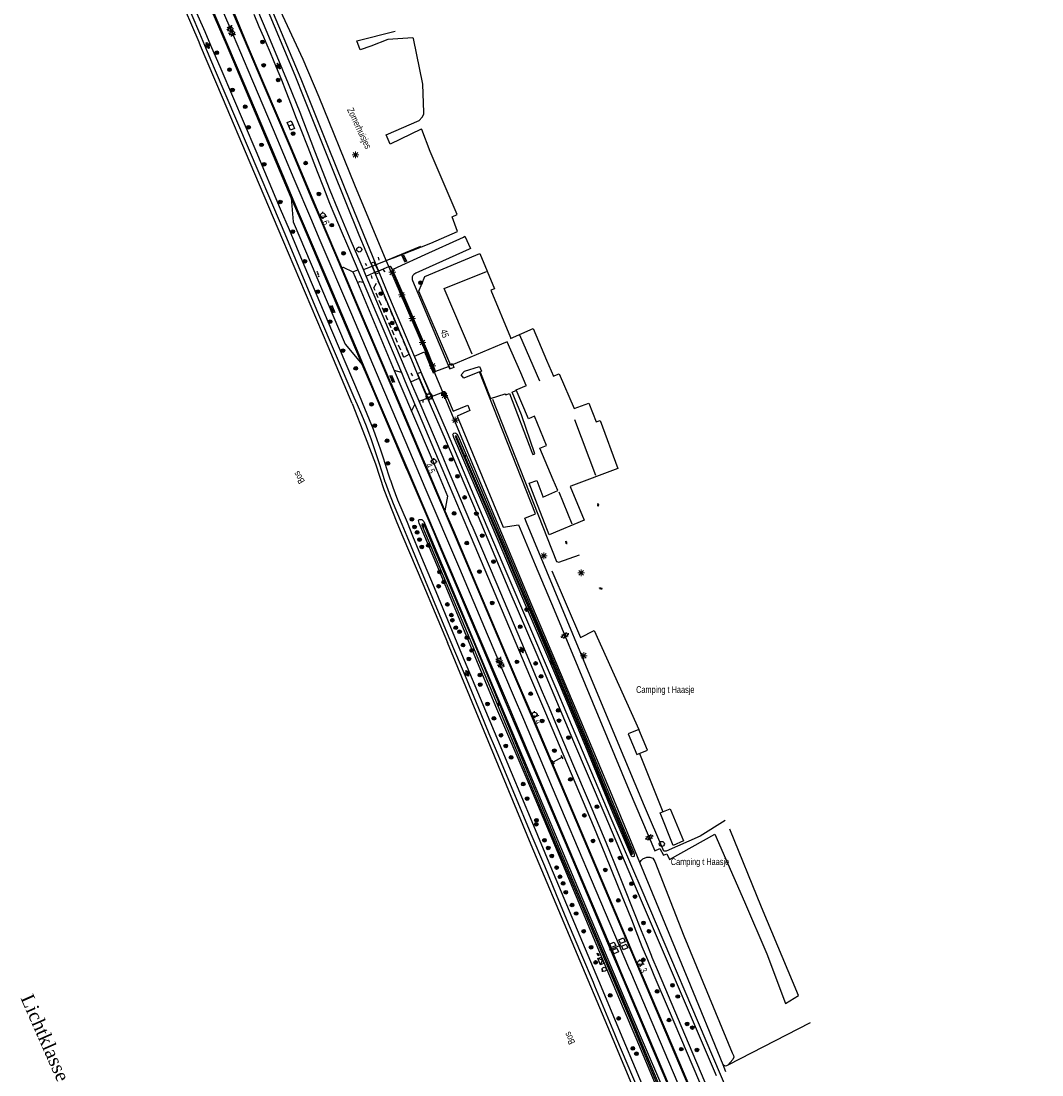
# Model space of a CAD drawing. Header units: metres. Extents: x 814 to 237605, y 2086 to 808797.
# Tile 22 of 57: x 120316 to 120694, y 402140 to 402531. Entities that reach past the tile are written whole.
import ezdxf

# ---------------------------------------------------------------- set-up
doc = ezdxf.new("R2010")
doc.units = ezdxf.units.M
doc.linetypes.add('Houtwal', pattern=[3, 2, -1])
doc.layers.get('0').update_dxf_attribs({"linetype": 'CONTINUOUS'})
for name, color, linetype in [('2602', 126, 'CONTINUOUS'), ('4401', 7, 'CONTINUOUS'), ('4405', 7, 'CONTINUOUS'), ('4406', 7, 'CONTINUOUS'), ('4411', 7, 'CONTINUOUS'), ('4412', 7, 'CONTINUOUS'), ('4502', 1, 'CONTINUOUS'), ('4504', 7, 'CONTINUOUS'), ('4601', 172, 'CONTINUOUS'), ('B-AF-FRAST-GD', 47, 'Raster'), ('B-AF-HAAG-GD', 74, 'CONTINUOUS'), ('B-AF-HEKW-GD', 47, 'Hekwerk'), ('B-AF-HOUT-GD', 74, 'Houtwal'), ('B-AF-RAST-GD', 47, 'Raster'), ('B-AF-SCHRIK-GD', 153, 'Hekwerk'), ('B-AS-HECT-GD', 9, 'CONTINUOUS'), ('B-BB-BORD-GD', 8, 'CONTINUOUS'), ('B-BP-BOOM-GD', 74, 'CONTINUOUS'), ('B-BP-HAAG-GD', 74, 'CONTINUOUS'), ('B-BW-INFO-GD', 8, 'CONTINUOUS'), ('B-GB-BOUW-GD', 242, 'CONTINUOUS'), ('B-GB-NOKL-GD', 242, 'CONTINUOUS'), ('B-GR-GEMT2006-GS', 6, 'CONTINUOUS'), ('B-MK-ASSTRP-GD', 121, 'CONTINUOUS'), ('B-MK-STRP-GD', 121, 'CONTINUOUS'), ('B-MK-STSTRP-GD', 121, 'CONTINUOUS'), ('B-OB-OVER-GD', 8, 'CONTINUOUS'), ('B-OV-PAAL-GD', 63, 'CONTINUOUS'), ('B-SP-ASMI-GD', 17, 'CONTINUOUS'), ('B-TE-OND-GD', 8, 'CONTINUOUS'), ('B-TR-GEO-GD', 8, 'CONTINUOUS'), ('B-TR-SLOO-GD', 142, 'CONTINUOUS'), ('B-VH-FPAD-GD', 13, 'CONTINUOUS'), ('B-VH-HALT-GD', 13, 'CONTINUOUS'), ('B-VH-HFDR-GD', 13, 'CONTINUOUS'), ('B-VH-OVRG-GD', 13, 'CONTINUOUS'), ('B-VR-KAST-GD', 214, 'CONTINUOUS'), ('B-VR-TELK-GD', 214, 'CONTINUOUS'), ('B-VR-TELLUS-GD', 214, 'CONTINUOUS'), ('B-WT-KOLK-GD', 213, 'CONTINUOUS'), ('L-AR-BLOCKS-GD', 8, 'CONTINUOUS'), ('L-AR-SYMB-GD', 8, 'CONTINUOUS')]:
    doc.layers.add(name, color=color, linetype=linetype)
doc.styles.add('RBO', font='TIMES.TTF')
doc.linetypes.add('Hekwerk', pattern='A,4,-1,[1,dgnlstyle.shx,S=0.004,R=0,X=0,Y=0],-1', length=6)
doc.linetypes.add('Raster', pattern='A,4,-1,[1,dgnlstyle.shx,S=0.004,R=0,X=0,Y=0],-1', length=6)

# ---------------------------------------------------------------- blocks, each defined once
blk = doc.blocks.new('OV6-4405', base_point=(119086.285987, 398817.713883))
at = {"layer": '4405'}
for points in [[(119086.335987, 398817.763883, 0), (119086.285987, 398817.763883, 0), (119086.285987, 398817.713883, 0)], [(119086.435987, 398817.763883, 0), (119086.385987, 398817.763883, 0), (119086.385987, 398817.713883, 0)], [(119086.535987, 398817.763883, 0), (119086.485987, 398817.763883, 0), (119086.485987, 398817.713883, 0)]]:
    blk.add_polyline3d(points, dxfattribs=at)
blk = doc.blocks.new('2901')
for radius in [0.27, 0.18, 0.09]:
    blk.add_circle((0, 0), radius)
blk = doc.blocks.new('2401')
blk.add_circle((0, 0), 0.375)
blk = doc.blocks.new('OV2-4406', base_point=(119086.285987, 398817.713883))
at = {"layer": '4406'}
for points in [[(119086.285987, 398817.833337, 0), (119086.405441, 398817.833337, 0)], [(119086.285987, 398817.77361, 0), (119086.405441, 398817.77361, 0)], [(119086.285987, 398817.713883, 0), (119086.405441, 398817.713883, 0)], [(119086.285987, 398817.654156, 0), (119086.405441, 398817.654156, 0)], [(119086.285987, 398817.594429, 0), (119086.405441, 398817.594429, 0)], [(119086.315987, 398817.563883, 0), (119086.31585, 398817.8632, 0)], [(119086.375577, 398817.8632, 0), (119086.375987, 398817.563883, 0)]]:
    blk.add_polyline3d(points, dxfattribs=at)
blk = doc.blocks.new('GV6-4412', base_point=(119086.285987, 398817.713883))
at = {"layer": '4412'}
for centre in [(119086.312223, 398817.713376), (119086.387223, 398817.788376), (119086.387223, 398817.638376), (119086.387562, 398817.712297), (119086.462223, 398817.788376), (119086.462223, 398817.713376), (119086.462223, 398817.638376), (119086.537263, 398817.713369)]:
    blk.add_circle(centre, 0.028585, dxfattribs=at)
blk = doc.blocks.new('2701')
at = {"lineweight": 0}
for q in [(-0.35, 0.35), (0, 0.5), (0.35, 0.35), (-0.5, 0), (-0.35, -0.36), (0.5, 0), (0, -0.5), (0.35, -0.36)]:
    blk.add_line((0, 0), q, dxfattribs=at)
blk = doc.blocks.new('2601')
blk.add_line((0, -0.31), (0, 0.31))
at = {"flags": 128}
blk.add_lwpolyline([(0, -0.31), (-0.62, -0.31), (-0.62, 0.31), (0, 0.31), (0.62, 0.31), (0.62, -0.31)], close=True, dxfattribs=at)
blk = doc.blocks.new('GV4', base_point=(119086.285987, 398817.713883))
at = {"layer": '4401'}
for points in [[(119086.285987, 398817.745133, 0), (119086.379737, 398817.807633, 0)], [(119086.285987, 398817.651383, 0), (119086.535987, 398817.807633, 0)], [(119086.285987, 398817.807633, 0), (119086.598487, 398817.620133, 0)], [(119086.348487, 398817.620133, 0), (119086.660987, 398817.807633, 0)], [(119086.410987, 398817.807633, 0), (119086.660987, 398817.651383, 0)], [(119086.567237, 398817.807633, 0), (119086.660987, 398817.745133, 0)], [(119086.285987, 398817.713883, 0), (119086.442237, 398817.620133, 0)], [(119086.504737, 398817.620133, 0), (119086.660987, 398817.713883, 0)]]:
    blk.add_polyline3d(points, dxfattribs=at)
blk = doc.blocks.new('2202')
for p, q in [((-0.35, 0), (-0.5, 0)), ((0, 0.35), (0, 0.5)), ((0.35, 0), (0.5, 0)), ((0, -0.35), (0, -0.5))]:
    blk.add_line(p, q)
blk.add_circle((0, 0), 0.35)
blk = doc.blocks.new('WATER', base_point=(119086.285987, 398817.713883))
at = {"layer": '4601'}
for points in [[(119085.785987, 398817.863883, 0), (119085.848487, 398817.926383, 0), (119085.973487, 398817.988883, 0), (119086.098487, 398817.988883, 0), (119086.223487, 398817.926383, 0), (119086.285987, 398817.863883, 0), (119086.348487, 398817.801383, 0), (119086.473487, 398817.738883, 0), (119086.598487, 398817.738883, 0), (119086.723487, 398817.801383, 0), (119086.785987, 398817.863883, 0)], [(119085.785987, 398817.563883, 0), (119085.848487, 398817.626383, 0), (119085.973487, 398817.688883, 0), (119086.098487, 398817.688883, 0), (119086.223487, 398817.626383, 0), (119086.285987, 398817.563883, 0), (119086.348487, 398817.501383, 0), (119086.473487, 398817.438883, 0), (119086.598487, 398817.438883, 0), (119086.723487, 398817.501383, 0), (119086.785987, 398817.563883, 0)]]:
    blk.add_polyline3d(points, dxfattribs=at)
blk = doc.blocks.new('GV6', base_point=(119086.285987, 398817.713883))
at = {"layer": '4411'}
for points in [[(119086.285987, 398817.682633, 0), (119086.442237, 398817.807633, 0)], [(119086.285987, 398817.745133, 0), (119086.442237, 398817.620133, 0)], [(119086.348487, 398817.620133, 0), (119086.598487, 398817.807633, 0)], [(119086.348487, 398817.807633, 0), (119086.598487, 398817.620133, 0)], [(119086.504737, 398817.807633, 0), (119086.660987, 398817.682633, 0)], [(119086.504737, 398817.620133, 0), (119086.660987, 398817.745133, 0)]]:
    blk.add_polyline3d(points, dxfattribs=at)
blk = doc.blocks.new('3001')
blk.add_line((-0.3, 0), (-0.3, -0.35))
blk.add_circle((0, 0), 0.3)
blk = doc.blocks.new('2504', base_point=(119086.285987, 398817.713883))
blk.add_polyline3d([(119085.785987, 398817.463883, 0), (119085.785987, 398817.963883, 0), (119086.785987, 398817.963883, 0), (119086.785987, 398817.463883, 0), (119086.285987, 398817.463883, 0)], close=True)
blk.add_polyline3d([(119085.785987, 398817.963883, 0), (119086.285987, 398817.463883, 0), (119086.785987, 398817.963883, 0)])
blk = doc.blocks.new('2602', base_point=(119086.285987, 398817.713883))
at = {"layer": '2602'}
for points in [[(119086.285987, 398817.713883, 0), (119085.785987, 398818.213883, 0), (119083.985987, 398818.213883, 0), (119083.985987, 398819.713883, 0), (119085.785987, 398819.713883, 0), (119085.785987, 398818.213883, 0)], [(119090.035987, 398817.713883, 0), (119089.535987, 398818.213883, 0), (119087.735987, 398818.213883, 0), (119087.735987, 398819.713883, 0), (119089.535987, 398819.713883, 0), (119089.535987, 398818.213883, 0)], [(119086.285987, 398817.713883, 0), (119085.785987, 398817.214122, 0), (119085.785987, 398815.713883, 0), (119083.985987, 398815.713883, 0), (119083.985987, 398817.213883, 0), (119085.785987, 398817.214122, 0)], [(119090.510987, 398817.713883, 0), (119090.035987, 398817.713883, 0), (119086.285987, 398817.713883, 0)], [(119090.035987, 398817.713883, 0), (119089.535987, 398817.213883, 0), (119089.535987, 398815.713883, 0), (119087.735987, 398815.713883, 0), (119087.735987, 398817.213883, 0), (119089.535987, 398817.213883, 0)]]:
    blk.add_polyline3d(points, dxfattribs=at)
blk = doc.blocks.new('2303')
for p, q in [((0.75, 0), (0.75, 0.3)), ((-0.75, 0), (0.75, 0)), ((0.75, 0), (0.75, -0.3))]:
    blk.add_line(p, q)
at = {"flags": 128}
blk.add_lwpolyline([(-0.75, 0.3), (-0.75, 0), (-0.75, -0.3)], dxfattribs=at)
blk = doc.blocks.new('3602')
at = {"flags": 128}
blk.add_lwpolyline([(-0.31, 0), (-0.31, 0.31), (0, 0.31), (0.31, 0.31), (0.31, 0), (0.31, -0.31), (0, -0.31), (-0.31, -0.31)], close=True, dxfattribs=at)
blk = doc.blocks.new('4101')
for p, q in [((-0.4, 0), (-0.55, 0)), ((-0.28, 0.28), (-0.39, 0.39)), ((0, 0.4), (0, 0.55)), ((0.28, 0.28), (0.39, 0.39)), ((0.4, 0), (0.55, 0)), ((-0.28, -0.28), (-0.39, -0.39)), ((0, -0.4), (0, -0.55)), ((0.28, -0.28), (0.39, -0.39))]:
    blk.add_line(p, q)
blk.add_circle((0, 0), 0.4)

msp = doc.modelspace()

# ---------------------------------------------------------------- linework, layer by layer
at = {"layer": 'B-AF-FRAST-GD'}
for points in [[(120438.454132, 402389.057785), (120429.592673, 402410.113232), (120412.878381, 402449.541972), (120400.774251, 402478.081598), (120390.529914, 402502.2385), (120382.406609, 402521.428853), (120381.826241, 402522.799903), (120366.335611, 402558.956852), (120351.633064, 402593.450997), (120347.411095, 402591.682509)], [(120438.454132, 402389.057785), (120443.274688, 402376.651184), (120447.082978, 402366.739116), (120450.222738, 402357.218189), (120455.040959, 402344.955805), (120457.277388, 402339.639458), (120464.610573, 402322.207315), (120473.717834, 402300.51163)], [(120593.335781, 402015.574545), (120581.459562, 402043.949769), (120572.476101, 402065.121992), (120564.060966, 402084.954784), (120547.297533, 402124.354945), (120534.999093, 402153.604232), (120504.713367, 402225.63255), (120473.717834, 402300.51163)]]:
    msp.add_lwpolyline(points, dxfattribs=at)
at = {"layer": 'B-AF-HAAG-GD'}
for points in [[(120451.09722, 402441.934868), (120463.908772, 402447.282852)], [(120453.103567, 402438.298942), (120468.877191, 402401.175679)], [(120490.446622, 402390.65844), (120514.024357, 402330.57733), (120514.954935, 402330.322893), (120522.617857, 402333.006219)], [(120512.341271, 402327.110948), (120522.963191, 402302.368687), (120528.04933, 402304.973782), (120544.500212, 402268.309848)], [(120544.768, 402259.443), (120553.403, 402237.905)]]:
    msp.add_lwpolyline(points, dxfattribs=at)
at = {"layer": 'B-AF-HEKW-GD'}
for points in [[(120451.116497, 402441.888632), (120439.484278, 402469.788449), (120426.324318, 402502.450304), (120420.377264, 402516.280072), (120404.588739, 402550.42273), (120403.334434, 402557.045551), (120394.843007, 402577.079417), (120387.042994, 402595.193641), (120378.541137, 402614.93768), (120369.457016, 402635.953905), (120364.516581, 402647.254273), (120366.939682, 402648.403585)], [(120467.702607, 402403.484242), (120452.102209, 402439.663889), (120451.116497, 402441.888632)]]:
    msp.add_lwpolyline(points, dxfattribs=at)
at = {"layer": 'B-AF-HOUT-GD'}
msp.add_lwpolyline([(120446.495, 402431.866), (120448.008, 402434.374), (120459.508, 402407.1), (120457.625, 402406.019)], close=True, dxfattribs=at)
at = {"layer": 'B-AF-RAST-GD'}
for points in [[(120482.548634, 402367.88872), (120472.009985, 402393.156675), (120468.820357, 402400.804274), (120467.702607, 402403.484242)], [(120544.945384, 402219.065608), (120534.71611, 402243.897648), (120523.075695, 402271.61567), (120504.938002, 402314.401747), (120494.858111, 402338.563235), (120482.548634, 402367.88872)], [(120607.950847, 402159.736262), (120577.461581, 402144.064711)]]:
    msp.add_lwpolyline(points, dxfattribs=at)
at = {"layer": 'B-AF-SCHRIK-GD'}
for points in [[(120448.426093, 402442.097248), (120448.255474, 402443.158211)], [(120443.946059, 402439.918326), (120443.392108, 402440.839218)], [(120450.633327, 402437.695818), (120449.944148, 402438.59622)], [(120445.492427, 402436.390849), (120445.781509, 402435.279594)], [(120460.929656, 402399.310147), (120460.289056, 402400.271584)], [(120464.789431, 402389.345348), (120464.798226, 402390.356484)]]:
    msp.add_lwpolyline(points, dxfattribs=at)
at = {"layer": 'B-BP-HAAG-GD'}
for points in [[(120544.945384, 402219.065608), (120545.384223, 402219.849036), (120545.969839, 402220.455141), (120547.52701, 402221.07652), (120548.632677, 402221.133144), (120549.695129, 402220.762105), (120550.463284, 402219.440745), (120561.202924, 402191.927613), (120579.069788, 402148.622231), (120579.505647, 402147.695006), (120579.622249, 402147.025199), (120579.336892, 402146.174343), (120577.461581, 402144.064711)], [(120576.753974, 402141.696297), (120575.735281, 402144.191371), (120562.842796, 402175.768794), (120544.945384, 402219.065608)], [(120577.461581, 402144.064711), (120576.954941, 402143.898935), (120576.58204, 402143.776746), (120575.735281, 402144.191371)]]:
    msp.add_lwpolyline(points, dxfattribs=at)
at = {"layer": 'B-GB-BOUW-GD'}
for points in [[(120474.932278, 402403.100164), (120463.187555, 402430.539163), (120465.367223, 402436.063768), (120485.663722, 402444.537313), (120491.078059, 402431.484641), (120489.785011, 402430.944474), (120497.046347, 402413.390906), (120497.069443, 402413.126038), (120505.498658, 402416.77645), (120510.39816, 402405.090587)], [(120500.825281, 402400.38331), (120495.881821, 402411.86689), (120493.709231, 402410.933332), (120474.932278, 402403.100164)], [(120510.39816, 402405.090587), (120512.907515, 402399.143161), (120512.90081, 402399.143533), (120515.005599, 402400.002585), (120520.647178, 402387.179019), (120526.058535, 402389.097916), (120528.703118, 402382.214697), (120530.2249, 402382.751138), (120536.790724, 402364.994915), (120519.419695, 402358.410464), (120519.190962, 402358.321057), (120524.323667, 402345.822708), (120511.367108, 402340.419175), (120506.426255, 402353.118689), (120503.975014, 402359.494896), (120506.737689, 402360.490666), (120509.015332, 402354.60806), (120509.029488, 402354.386033), (120514.6096, 402356.840627), (120512.878085, 402360.814767), (120507.949899, 402372.497277), (120510.362024, 402373.512419), (120505.915145, 402384.334014), (120503.723929, 402383.343832), (120499.17237, 402394.061865), (120502.933423, 402395.657407), (120502.881641, 402395.730795), (120500.825281, 402400.38331)]]:
    msp.add_lwpolyline(points, dxfattribs=at)
for points in [[(120547.707314, 402260.705413), (120544.500212, 402268.309848), (120540.636341, 402266.725109), (120543.848659, 402259.048776)], [(120561.056892, 402227.107765), (120557.293604, 402225.468637), (120552.475686, 402237.530382), (120556.110452, 402238.997401)]]:
    msp.add_lwpolyline(points, close=True, dxfattribs=at)
at = {"layer": 'B-GB-NOKL-GD'}
for points in [[(120482.826168, 402407.258706), (120472.569327, 402431.521149), (120488.200272, 402437.909649)], [(120507.90445, 402397.259282), (120500.538434, 402414.359482)], [(120528.589497, 402362.421857), (120520.820777, 402382.929207)], [(120514.965365, 402356.258364), (120519.783283, 402344.445841)]]:
    msp.add_lwpolyline(points, dxfattribs=at)
at = {"layer": 'B-MK-ASSTRP-GD'}
for points in [[(120382.49516, 402553.094135), (120384.373053, 402548.722795), (120394.412363, 402525.353389), (120399.858738, 402512.558134)], [(120399.858738, 402512.558134), (120409.235133, 402490.373312), (120416.926497, 402472.140253), (120423.388998, 402456.857426), (120426.125595, 402450.385792), (120437.809092, 402422.924008), (120450.412496, 402393.150756), (120462.430825, 402364.919869), (120465.411522, 402357.918252), (120478.161457, 402327.877254), (120488.431026, 402303.665593), (120498.024616, 402281.057483), (120501.814515, 402272.116418), (120512.49711, 402246.914228), (120526.914756, 402212.802619), (120540.756516, 402180.215561), (120541.39894, 402178.703131), (120555.510658, 402145.497026), (120568.307429, 402115.26829)]]:
    msp.add_lwpolyline(points, dxfattribs=at)
at = {"layer": 'B-MK-STRP-GD'}
for points in [[(120332.03573, 402650.060089), (120344.77138, 402624.04527), (120345.362811, 402622.852583), (120354.593481, 402604.237901), (120363.432388, 402586.088711), (120365.239243, 402582.378643), (120368.878106, 402574.762286), (120368.920696, 402574.670988), (120376.510853, 402558.400066), (120381.350932, 402547.424516), (120381.848822, 402546.295481), (120389.119099, 402529.346527), (120398.389856, 402507.635163), (120408.472354, 402483.768346), (120418.538461, 402459.975289), (120420.401833, 402455.594272), (120429.846207, 402433.389382), (120440.927083, 402407.174142), (120446.682657, 402393.628241)], [(120452.481614, 402396.579061), (120441.113348, 402423.409329), (120432.44944, 402443.875329), (120426.402273, 402458.13162), (120423.740456, 402464.406894), (120415.259833, 402484.475406), (120405.938412, 402506.412895), (120398.287038, 402524.460809), (120388.608361, 402547.091203), (120387.367395, 402550.009141), (120378.659601, 402570.484163), (120375.670754, 402577.537635), (120364.896143, 402602.964969), (120363.437334, 402606.417603), (120355.014811, 402626.351597), (120354.695006, 402627.100925), (120345.751504, 402648.056256)], [(120579.28424, 402097.704077), (120559.699887, 402143.942584), (120543.760212, 402181.491418), (120541.173263, 402187.585451), (120517.474955, 402243.516996), (120504.815069, 402273.38828), (120498.324801, 402288.702214), (120479.545036, 402332.990935), (120466.596811, 402363.361252), (120465.402601, 402366.185001), (120459.726427, 402379.606494), (120452.481614, 402396.579061)], [(120446.682657, 402393.628241), (120459.444714, 402363.648635), (120459.481856, 402363.561383), (120471.942739, 402334.243831), (120487.504331, 402297.573444), (120495.789, 402278.338), (120498.907767, 402270.884319), (120507.356251, 402250.692908), (120521.675075, 402216.949698), (120535.245849, 402184.930646), (120537.778587, 402178.950648), (120550.354752, 402149.257304), (120563.799011, 402117.503156)]]:
    msp.add_lwpolyline(points, dxfattribs=at)
at = {"layer": 'B-MK-STSTRP-GD'}
msp.add_lwpolyline([(120473.983819, 402402.627425), (120469.351048, 402400.814699)], dxfattribs=at)
at = {"layer": 'B-SP-ASMI-GD'}
for points in [[(120357.180695, 402656.361045), (120366.886193, 402633.551838), (120378.987426, 402605.256768), (120386.015932, 402588.688912), (120419.536094, 402509.149121), (120429.621945, 402483.859615), (120437.851856, 402463.344441), (120451.926748, 402429.037125), (120464.639714, 402398.997923), (120466.060872, 402395.639898)], [(120465.172018, 402393.938185), (120463.302983, 402398.429538), (120461.168821, 402403.558002), (120451.426441, 402426.638038), (120441.086898, 402451.257365), (120431.232015, 402475.831615), (120420.714776, 402502.058031), (120417.350093, 402510.466384), (120394.413854, 402565.327616), (120382.457534, 402593.319075), (120370.951975, 402620.201887), (120360.600884, 402644.334691), (120357.102836, 402652.718829)], [(120466.060872, 402395.639898), (120473.605702, 402378.258811), (120483.533228, 402354.79358), (120494.251261, 402329.560698), (120505.13805, 402303.919153), (120514.247875, 402282.730447), (120520.85952, 402267.01978), (120534.231822, 402235.483707), (120545.672188, 402208.832235), (120574.631359, 402140.798267)], [(120573.20883, 402140.196428), (120543.728332, 402209.288583), (120531.723584, 402237.508403), (120520.527596, 402263.81007), (120506.916503, 402295.977579), (120496.621291, 402320.086913), (120485.227491, 402347.03529), (120475.694473, 402369.337858), (120465.172018, 402393.938185)], [(120574.631359, 402140.798267), (120589.505817, 402105.830566), (120605.19972, 402069.038109), (120620.785589, 402032.250867), (120626.058738, 402020.070286), (120631.936128, 402008.106888), (120636.899705, 401998.720647), (120644.802536, 401984.486313), (120647.568936, 401979.309649), (120652.072812, 401970.052675), (120656.161691, 401960.688413), (120663.430105, 401943.590076), (120672.204281, 401922.88901), (120681.517879, 401901.116923), (120693.644072, 401872.419894)]]:
    msp.add_lwpolyline(points, dxfattribs=at)
at = {"layer": 'B-TR-SLOO-GD'}
for points in [[(120477.440516, 402373.333232), (120476.133684, 402376.47924), (120475.809957, 402377.333076), (120475.782389, 402377.562554), (120475.858385, 402377.759622), (120476.125116, 402378.004746), (120476.512546, 402378.15562), (120476.856763, 402378.090055), (120477.190549, 402377.816991), (120477.643172, 402376.923294), (120485.911081, 402357.6777), (120496.307249, 402333.199562), (120506.579737, 402308.781029), (120516.374643, 402285.753892), (120526.034693, 402262.641819), (120537.31897, 402235.142843), (120542.652095, 402222.660886), (120542.80446, 402222.122581), (120542.859594, 402221.819342), (120542.817871, 402221.398012), (120542.640547, 402221.281783), (120542.317192, 402221.219571), (120542.012836, 402221.323506), (120541.81465, 402221.491517), (120535.04021, 402237.196596), (120524.955104, 402261.906446), (120515.278662, 402284.919055), (120502.935285, 402313.617201), (120488.480041, 402347.92489)], [(120476.572342, 402376.892116), (120483.798753, 402360.222337), (120489.201442, 402347.619435), (120494.453076, 402335.263855), (120498.284836, 402326.045969), (120510.611543, 402297.163809), (120525.222496, 402262.509397), (120533.056203, 402243.207501), (120541.926743, 402222.193222), (120542.295257, 402222.348778), (120533.425797, 402243.360499), (120525.592121, 402262.662316), (120510.979782, 402297.320018), (120498.653471, 402326.201249), (120494.821825, 402335.418861), (120489.569328, 402347.776472), (120484.166076, 402360.380687), (120476.939341, 402377.051211)]]:
    msp.add_lwpolyline(points, close=True, dxfattribs=at)
for points in [[(120553.939915, 402129.388538), (120543.532773, 402154.099799), (120538.901824, 402165.095768), (120528.79178, 402189.010711), (120516.379113, 402218.564184), (120503.180782, 402249.783979), (120491.596247, 402276.894779), (120470.122928, 402328.464718), (120464.980126, 402340.608245), (120463.263551, 402344.661535), (120463.124598, 402345.218839), (120463.077287, 402345.71393), (120463.197614, 402345.951976), (120463.411445, 402346.052559), (120463.838736, 402346.103223), (120464.272733, 402346.025737), (120464.649732, 402345.740379), (120464.967499, 402345.273973), (120466.849155, 402340.843317), (120474.785502, 402322.155939), (120488.288934, 402289.516808), (120502.827252, 402255.128281), (120514.54478, 402227.248953), (120539.325039, 402168.414326), (120545.425504, 402154.209029), (120553.709875, 402134.918378)], [(120565.524567, 402102.90352), (120542.444713, 402158.488235), (120512.528734, 402229.152624), (120490.646042, 402281.409906), (120465.722127, 402340.701568), (120464.390217, 402343.870056), (120464.476322, 402344.451813), (120464.540032, 402344.629464), (120464.802969, 402344.52403), (120464.952305, 402344.381364), (120465.053586, 402344.166821), (120466.457931, 402340.794112), (120469.099113, 402334.450984), (120483.457257, 402300.528083), (120514.73846, 402225.128252), (120542.298717, 402159.917259), (120566.522673, 402102.190237)]]:
    msp.add_lwpolyline(points, dxfattribs=at)
at = {"layer": 'B-VH-FPAD-GD'}
for points in [[(120463.266366, 402389.862704), (120460.144742, 402397.086637), (120452.969084, 402414.204882), (120443.653623, 402436.193036), (120442.640344, 402438.591377), (120438.094, 402449.104147), (120433.182915, 402460.998884), (120430.378924, 402467.790203), (120424.644957, 402482.434319), (120419.213111, 402496.663438), (120414.952497, 402507.372157), (120410.751114, 402517.505692), (120408.565109, 402522.746056), (120407.062704, 402526.347669), (120401.855494, 402538.636284), (120395.513285, 402553.50855), (120395.205478, 402554.230349), (120387.554104, 402572.304712), (120379.616255, 402591.069745), (120371.413539, 402610.217737), (120363.311777, 402629.303517), (120356.17276, 402646.104157), (120351.279462, 402657.619821)], [(120439.229841, 402391.209783), (120425.823266, 402422.636332), (120413.278184, 402452.581964), (120412.334735, 402454.834016), (120400.114293, 402483.544456), (120387.59322, 402512.988033), (120383.981726, 402521.508036), (120382.092456, 402525.965081), (120373.573835, 402546.060787), (120370.398907, 402553.603314), (120362.468199, 402572.101644), (120353.042928, 402593.82177), (120351.344367, 402597.736029), (120349.500938, 402601.7668), (120346.390599, 402608.567746), (120333.801439, 402634.768191), (120331.799547, 402638.93451), (120327.621634, 402647.547754)], [(120329.498062, 402648.298027), (120335.58532, 402635.672117), (120338.304649, 402630.031811), (120345.010171, 402616.135733), (120349.476422, 402606.654124), (120356.06348, 402591.813313), (120361.48564, 402579.275848), (120366.41922, 402567.822113), (120368.114049, 402563.887419), (120372.147064, 402554.354308), (120374.79722, 402548.089953), (120381.435315, 402532.499613), (120383.923809, 402526.707532), (120386.111766, 402521.615039), (120389.873842, 402512.858765), (120402.86691, 402482.586311), (120411.893288, 402461.044075), (120415.125858, 402453.363272), (120420.622388, 402440.303148), (120431.158255, 402415.231945), (120441.095839, 402392.077775)], [(120402.071621, 402533.17459), (120403.967895, 402528.603206), (120405.644656, 402524.72377), (120406.524464, 402522.643132), (120408.099825, 402518.917596), (120410.33201, 402513.532535), (120412.287672, 402508.860277), (120413.936483, 402504.674643), (120415.920647, 402499.554576), (120417.573727, 402495.26042), (120419.308714, 402491.005774), (120422.063241, 402483.856584), (120425.522445, 402474.881227), (120427.81874, 402468.964568), (120430.14587, 402463.173365), (120431.373509, 402460.233758), (120432.099513, 402458.495325), (120434.429669, 402452.917128), (120436.755831, 402447.466817), (120439.949897, 402439.960894), (120440.597683, 402438.44691), (120442.540448, 402433.906344), (120447.28274, 402422.822817), (120450.906184, 402414.218634), (120453.63061, 402407.76327), (120456.678027, 402400.507704), (120457.990731, 402397.382299), (120461.69835, 402388.683946), (120463.298376, 402384.930164)], [(120441.095839, 402392.077775), (120443.01757, 402387.270093), (120444.757485, 402383.088633), (120446.24455, 402379.460488), (120447.615578, 402375.635454), (120448.842598, 402372.265985), (120449.928834, 402368.840587), (120451.81752, 402362.932511), (120452.597964, 402360.733867), (120452.653648, 402360.576994), (120453.575764, 402357.986211), (120455.298894, 402353.377604), (120458.770761, 402345.102377), (120460.817024, 402340.084644), (120463.173107, 402334.307189), (120469.437419, 402319.477147), (120478.972061, 402296.406749), (120487.794044, 402275.310972), (120491.043808, 402267.550978), (120497.314871, 402252.576532), (120504.943285, 402234.298042), (120511.907055, 402217.675769), (120529.606718, 402175.479545), (120538.658114, 402153.816145), (120543.202159, 402142.940345), (120563.459909, 402094.802458)], [(120546.090057, 402130.751346), (120536.449577, 402153.688207), (120535.644971, 402155.602544), (120528.253701, 402173.37108), (120527.708183, 402174.673118), (120523.437355, 402184.866699), (120518.569486, 402196.454733), (120514.112414, 402207.172729), (120509.700318, 402217.753393), (120504.7225, 402229.594429), (120498.655214, 402244.129866), (120491.456606, 402261.287961), (120489.195989, 402266.767732), (120486.207257, 402274.012462), (120480.969873, 402286.551161), (120474.408311, 402302.289814), (120465.616666, 402323.409864), (120458.775052, 402339.827821), (120456.933597, 402344.246795), (120453.744569, 402351.869763), (120452.331762, 402355.641637), (120450.817979, 402359.733654), (120450.748517, 402359.946528), (120449.695264, 402363.174348), (120448.361505, 402367.451663), (120447.274493, 402370.781314), (120446.310273, 402373.74461), (120445.535078, 402375.953345), (120444.798017, 402377.904223), (120443.755592, 402380.571543), (120442.011885, 402384.814159), (120440.422107, 402388.535926), (120439.229841, 402391.209783)], [(120588.595509, 402091.693204), (120562.923857, 402152.214548), (120551.775566, 402178.502674), (120549.514422, 402183.935591), (120549.20475, 402184.679651), (120547.307462, 402189.348287), (120545.559427, 402193.833209), (120542.708062, 402200.923927), (120538.814741, 402210.577945), (120535.593416, 402218.636299), (120532.418167, 402226.526499), (120526.28598, 402241.203207), (120520.156259, 402255.648705), (120513.803118, 402270.549541), (120511.428499, 402276.191552), (120508.93714, 402282.110935), (120502.25213, 402298.050656), (120492.073446, 402322.003575), (120483.210698, 402342.900831), (120482.426118, 402344.750772), (120473.765115, 402365.082981), (120472.091705, 402369.032656), (120463.266366, 402389.862704)], [(120463.298376, 402384.930164), (120470.314093, 402368.275899), (120481.114452, 402342.637459), (120484.824888, 402333.829436), (120504.081636, 402288.364015), (120509.580886, 402275.408394), (120528.016607, 402231.975886), (120531.894453, 402222.380215), (120536.581592, 402210.780732), (120541.778767, 402197.96655), (120545.679966, 402188.068451), (120547.723604, 402183.174919), (120550.102124, 402177.479504), (120555.373456, 402165.064546), (120569.0405, 402132.86669)]]:
    msp.add_lwpolyline(points, dxfattribs=at)
at = {"layer": 'B-VH-HALT-GD'}
for points in [[(120415.933207, 402465.149501), (120416.634731, 402456.303607), (120435.857708, 402410.927744), (120442.183561, 402403.425358)], [(120434.616814, 402439.315946), (120435.154373, 402439.517857), (120438.727672, 402437.782617), (120440.415303, 402433.759804), (120454.045693, 402401.264341), (120460.451883, 402386.181535)], [(120460.451883, 402386.181535), (120468.821685, 402366.585614), (120473.741533, 402354.67781), (120472.804726, 402349.339848)]]:
    msp.add_lwpolyline(points, dxfattribs=at)
at = {"layer": 'B-VH-HFDR-GD'}
for points in [[(120446.481491, 402393.412547), (120442.183561, 402403.425358), (120441.516424, 402404.979573), (120429.46362, 402433.455692), (120420.071979, 402455.45479), (120415.933207, 402465.149501), (120405.489514, 402490.035029), (120391.956567, 402521.910029), (120380.997614, 402547.272734), (120380.145992, 402549.243675), (120374.365831, 402562.192412), (120370.744357, 402570.036183), (120368.656305, 402574.558705), (120367.436419, 402577.200862), (120357.72794, 402597.219827), (120346.097956, 402620.731996), (120345.112204, 402622.728871), (120337.254117, 402638.64729), (120336.607952, 402639.957775), (120331.606204, 402650.101813)], [(120452.781167, 402396.712758), (120439.805026, 402427.025096), (120434.616814, 402439.315946), (120427.075336, 402457.182066), (120426.634203, 402458.229694), (120415.878231, 402483.773561), (120405.478338, 402508.324342), (120399.576777, 402522.293039), (120394.898886, 402533.365371), (120387.736183, 402550.167569), (120379.696722, 402569.026457), (120377.73736, 402573.617184), (120376.003725, 402577.679043), (120369.904796, 402591.968657), (120354.939538, 402627.204781), (120354.537229, 402628.15203), (120347.422669, 402644.880073), (120345.058227, 402650.397973)], [(120452.781167, 402396.712758), (120464.645704, 402368.519321), (120465.602526, 402366.270112), (120472.804726, 402349.339848), (120475.929581, 402341.985352), (120484.520569, 402321.766049), (120499.391305, 402286.65843), (120505.016271, 402273.473565), (120514.548035, 402251.1312), (120527.519864, 402220.469134), (120543.965095, 402181.578445), (120546.085112, 402176.5649), (120559.514718, 402144.984986), (120579.973858, 402096.759032)], [(120555.632205, 402136.077269), (120547.900171, 402154.352894), (120540.844766, 402171.029222), (120537.532077, 402178.845941), (120534.095555, 402186.95486), (120521.535859, 402216.591091), (120505.084374, 402255.392732), (120498.579408, 402270.745135), (120485.927812, 402300.604228), (120471.405958, 402334.898522), (120468.769969, 402341.084901), (120459.200044, 402363.544475), (120458.398847, 402365.424798), (120446.481491, 402393.412547)]]:
    msp.add_lwpolyline(points, dxfattribs=at)
at = {"layer": 'B-VH-OVRG-GD'}
for points in [[(120444.038875, 402439.135411), (120451.116497, 402441.888632), (120453.826646, 402442.942517), (120467.613573, 402448.305444), (120477.487827, 402452.632742), (120475.457172, 402458.09439), (120477.29821, 402459.018262), (120467.398996, 402482.238369), (120464.23846, 402490.378128), (120464.064116, 402490.571843), (120452.504913, 402484.966026), (120451.002503, 402488.460721), (120463.28255, 402493.787886), (120464.358787, 402495.029153), (120464.990223, 402496.059941), (120465.000654, 402496.715592), (120464.589755, 402507.248478), (120461.12896, 402524.099828), (120460.900972, 402524.329306), (120451.714406, 402523.797335), (120445.443253, 402521.307351), (120441.398333, 402519.853743), (120440.223376, 402523.196073), (120454.356382, 402526.795821)], [(120468.849601, 402400.512567), (120469.117885, 402400.617433), (120469.209106, 402400.765539), (120469.238475, 402400.987914), (120469.172607, 402401.216657), (120466.721738, 402407.487811), (120456.126268, 402432.324694), (120453.484664, 402438.268767), (120453.40159, 402438.459875), (120453.390787, 402438.498618), (120453.379611, 402438.539223), (120453.416864, 402438.611122), (120455.270196, 402439.456762), (120465.537096, 402444.142805), (120479.624281, 402450.577872), (120480.21325, 402450.894521)], [(120480.21325, 402450.894521), (120482.306863, 402446.346687), (120481.762971, 402446.10417), (120462.0614, 402437.249528), (120461.307774, 402436.746241), (120460.923324, 402436.361419), (120460.673357, 402435.912149), (120460.630889, 402435.400666), (120460.659573, 402434.897752), (120460.785488, 402434.560613), (120474.642823, 402401.764648)], [(120442.640344, 402438.591377), (120444.038875, 402439.135411)], [(120445.038114, 402436.770322), (120446.657325, 402437.445478), (120448.395173, 402438.170047), (120452.102209, 402439.663889)], [(120452.102209, 402439.663889), (120452.488522, 402439.819606), (120453.390787, 402438.498618)], [(120438.727672, 402437.782617), (120440.597683, 402438.44691)], [(120443.653623, 402436.193036), (120445.038114, 402436.770322)], [(120440.415303, 402433.759804), (120441.26271, 402434.110897), (120442.540448, 402433.906344)], [(120464.013, 402400.651), (120461.573, 402406.522), (120465.228, 402408.097), (120468.477, 402400.356), (120468.849601, 402400.512567)], [(120456.678027, 402400.507704), (120454.045693, 402401.264341)], [(120576.523553, 402234.699906), (120567.16078, 402228.90559), (120554.667647, 402223.331438), (120553.774322, 402223.372788), (120546.688075, 402240.025209), (120535.699586, 402266.303034), (120524.944673, 402292.057083), (120515.969331, 402313.752429), (120502.961735, 402344.954716), (120502.418588, 402346.625508), (120506.247814, 402348.132016), (120485.560159, 402400.746526), (120479.77292, 402398.437963), (120478.748838, 402399.674387), (120480.014692, 402400.972651), (120485.625352, 402402.659835), (120486.311177, 402400.968553), (120485.835085, 402400.718214), (120489.689271, 402390.901701), (120495.127822, 402392.575474), (120495.289127, 402392.245786), (120496.674935, 402392.760248), (120504.928316, 402371.039571), (120505.311648, 402370.1645), (120506.118919, 402370.382057), (120501.112501, 402384.773599), (120497.673685, 402393.228145), (120499.024103, 402393.797369)], [(120460.144742, 402397.086637), (120461.52516, 402397.673598), (120463.302983, 402398.429538)], [(120464.671653, 402390.392115), (120472.009985, 402393.156675)], [(120472.009985, 402393.156675), (120472.706272, 402393.445621)], [(120472.706272, 402393.445621), (120475.880365, 402386.169465), (120481.236587, 402388.363661), (120482.048328, 402386.476429), (120477.316464, 402384.378718), (120494.341413, 402343.242572), (120499.97964, 402344.152288), (120506.171818, 402329.311104), (120513.201813, 402312.581198), (120524.64516, 402284.98909), (120541.014458, 402245.805742), (120550.47893, 402223.42755), (120552.355359, 402224.272446), (120553.656231, 402221.85436), (120554.919849, 402222.299905), (120555.8318, 402220.231251), (120572.624664, 402229.665176), (120583.562861, 402204.571621), (120591.847907, 402185.363652), (120598.832454, 402166.951032), (120603.655587, 402169.88656), (120589.87313, 402202.5432), (120578.208129, 402231.401162)], [(120460.451883, 402386.181535), (120461.69835, 402388.683946)], [(120463.266366, 402389.862704), (120464.671653, 402390.392115)]]:
    msp.add_lwpolyline(points, dxfattribs=at)
for points in [[(120448.45, 402437.417), (120447.208, 402436.89), (120445.493, 402440.908), (120446.557, 402441.416)], [(120467.681084, 402391.61712), (120466.444327, 402391.185416), (120462.678845, 402400.091838), (120463.897837, 402400.61215)], [(120529.124076, 402185.379298), (120529.510016, 402185.558857), (120529.847155, 402184.7609), (120529.46196, 402184.595869)]]:
    msp.add_lwpolyline(points, close=True, dxfattribs=at)

# ---------------------------------------------------------------- block references
at = {"layer": 'B-AS-HECT-GD', "xscale": 2.5, "yscale": 2.5, "zscale": 2.5}
for p in [(120427.630405, 402458.650948), (120468.657681, 402367.570739), (120505.961711, 402273.874314), (120544.949855, 402181.996734)]:
    msp.add_blockref('2202', p, dxfattribs=at)
at = {"layer": 'B-BB-BORD-GD', "xscale": 2.5, "yscale": 2.5, "zscale": 2.5}
for p in [(120441.132347, 402446.011783), (120553.04044, 402225.982727)]:
    msp.add_blockref('2401', p, dxfattribs=at)
at = {"layer": 'B-BP-BOOM-GD', "xscale": 2.5, "yscale": 2.5, "zscale": 2.5}
for p in [(120405.352051, 402522.849994), (120388.391177, 402518.830033), (120393.102924, 402512.568937), (120405.755872, 402514.184968), (120411.112095, 402508.762063), (120394.230942, 402505.065085), (120411.552052, 402501.090945), (120398.944179, 402498.836027), (120400.14484, 402491.271825), (120416.653837, 402488.911109), (120404.963876, 402484.75294), (120405.945862, 402477.560149), (120421.269844, 402477.977009), (120426.163013, 402466.59215), (120411.854173, 402463.597016), (120430.957089, 402455.019163), (120416.49812, 402452.630879), (120435.288856, 402444.621877), (120421.019877, 402441.659154), (120425.775955, 402430.409895), (120463.79515, 402433.691131), (120449.12126, 402429.66573), (120450.903177, 402423.633874), (120430.315966, 402419.311138), (120453.250397, 402418.774637), (120454.689075, 402416.629989), (120435.057888, 402408.571126), (120439.813967, 402402.01983), (120445.645909, 402388.729112), (120446.832041, 402380.837829), (120451.395894, 402375.242071), (120472.990653, 402372.895976), (120475.063186, 402368.280022), (120451.702858, 402366.812856), (120477.448492, 402362.091857), (120480.094278, 402354.230074), (120476.179133, 402348.329829), (120484.463613, 402348.247532), (120460.576914, 402346.174988), (120461.570184, 402343.351742), (120462.496142, 402341.279344), (120463.432921, 402338.627562), (120466.64984, 402336.509855), (120480.883057, 402337.323086), (120486.607132, 402340.095359), (120464.222314, 402335.938483), (120490.809036, 402330.517326), (120470.79676, 402326.649232), (120485.567982, 402326.786847), (120470.483227, 402321.364692), (120472.375485, 402322.904564), (120473.698082, 402314.64025), (120490.302826, 402315.20492), (120475.176947, 402310.706653), (120503.034692, 402312.75149), (120475.549988, 402308.783211), (120476.814407, 402306.02904), (120500.670416, 402306.360692), (120478.219849, 402304.512167), (120480.936599, 402302.335798), (120479.485191, 402299.571651), (120482.690686, 402297.625777), (120481.647114, 402294.482992), (120499.449159, 402293.39111), (120506.357606, 402292.819114), (120485.721663, 402288.505933), (120508.389512, 402288.016794), (120485.849499, 402284.985793), (120504.532852, 402281.605436), (120488.576899, 402277.805613), (120514.69243, 402275.412591), (120490.935923, 402272.477996), (120508.810068, 402271.54191), (120515.011143, 402271.624037), (120493.556878, 402266.230508), (120518.527753, 402265.364364), (120495.289694, 402262.261344), (120513.306121, 402260.522128), (120497.263531, 402258.00346), (120501.778097, 402248.132379), (120519.246141, 402249.889628), (120503.191455, 402242.804096), (120529.024658, 402239.779917), (120524.382899, 402236.558081), (120506.605387, 402233.266254), (120506.66887, 402234.760102), (120509.619946, 402227.358477), (120534.295273, 402227.378466), (120511.003608, 402224.491541), (120527.582924, 402227.095099), (120512.308861, 402221.548514), (120537.608254, 402220.792236), (120514.12649, 402217.262619), (120532.125915, 402216.381909), (120515.35309, 402213.842938), (120516.510936, 402211.365412), (120517.500798, 402208.128528), (120541.826019, 402211.270224), (120536.947931, 402205.090926), (120543.123163, 402206.492315), (120519.851149, 402203.378943), (120521.338592, 402200.246186), (120546.258849, 402196.77991), (120524.124737, 402193.678872), (120541.426848, 402194.327818), (120548.288346, 402193.690428), (120526.889275, 402187.753425), (120528.562675, 402182.132707), (120546.21012, 402183.12587), (120556.987908, 402173.703509), (120533.95615, 402169.918225), (120551.304827, 402171.39195), (120558.941255, 402169.524981), (120537.062611, 402161.409468), (120555.70216, 402160.822929), (120562.397522, 402159.37719), (120564.3298, 402157.998007), (120542.311231, 402150.310905), (120560.239936, 402150.031881), (120566.032826, 402149.722769), (120543.647062, 402148.332819)]:
    msp.add_blockref('2901', p, dxfattribs=at)
at = {"layer": 'B-BW-INFO-GD', "xscale": 2.5, "yscale": 2.5, "zscale": 2.5, "rotation": 209.521958}
msp.add_blockref('2303', (120514.53084, 402257.183714), dxfattribs=at)
at = {"layer": 'B-OB-OVER-GD', "xscale": 2.5, "yscale": 2.5, "zscale": 2.5}
for p in [(120472.301106, 402392.727838), (120531.717996, 402179.582001)]:
    msp.add_blockref('3001', p, dxfattribs=at)
at = {"layer": 'B-OV-PAAL-GD', "xscale": 2.5, "yscale": 2.5, "zscale": 2.5}
for p in [(120439.749146, 402481.062667), (120453.330065, 402437.586294), (120456.875424, 402429.280759), (120460.640575, 402420.427607), (120464.481349, 402411.611335), (120468.163426, 402402.906449), (120472.666557, 402391.992839), (120476.590032, 402382.8398), (120509.380038, 402332.666846), (120523.235137, 402326.314108), (120524.16497, 402295.669125)]:
    msp.add_blockref('2701', p, dxfattribs=at)
at = {"layer": 'B-TR-GEO-GD', "xscale": 2.5, "yscale": 2.5, "zscale": 2.5}
for p in [(120466.965, 402391.578), (120466.993, 402391.589)]:
    msp.add_blockref('4101', p, dxfattribs=at)
at = {"layer": 'B-VR-KAST-GD', "xscale": 2.5, "yscale": 2.5, "zscale": 2.5, "rotation": 113.260253}
msp.add_blockref('2504', (120530.490885, 402182.663934), dxfattribs=at)
at = {"layer": 'B-VR-TELK-GD', "xscale": 2.5, "yscale": 2.5, "zscale": 2.5, "rotation": 114.237421}
msp.add_blockref('2601', (120415.792053, 402491.933072), dxfattribs=at)
at = {"layer": 'B-VR-TELLUS-GD', "rotation": 203.288522}
msp.add_blockref('2602', (120537.524626, 402188.430837), dxfattribs=at)
at = {"layer": 'B-WT-KOLK-GD', "xscale": 2.5, "yscale": 2.5, "zscale": 2.5, "rotation": 289.926583}
msp.add_blockref('3602', (120475.159893, 402402.814062), dxfattribs=at)
at = {"layer": 'L-AR-BLOCKS-GD', "yscale": 0.8}
for p, rotation in [((120480.15588, 402369.390012), 292.373846), ((120529.429923, 402351.459818), 293.147946), ((120464.638929, 402343.615101), 294.220716), ((120517.650182, 402337.570073), 301.380229), ((120512.181083, 402293.115066), 290.849314), ((120492.397929, 402277.627171), 297.220029), ((120541.594858, 402223.183171), 287.655128)]:
    msp.add_blockref('WATER', p, dxfattribs=dict(at, rotation=rotation))
msp.add_blockref('WATER', (120530.470024, 402320.599885), dxfattribs=at)
at = {"layer": 'L-AR-SYMB-GD'}
for name, p, xscale, yscale, zscale, rotation in [('GV4', (120392.889092, 402528.621958), 10, 11.5, 10, 293.332511), ('GV6-4412', (120384.611125, 402522.556068), 8, 8, 8, 292.103699), ('GV6-4412', (120410.779054, 402514.912145), 8, 8, 8, 295.321619), ('OV2-4406', (120457.383926, 402442.470895), 8.5, 9.5, 8.5, 25.337473), ('OV6-4405', (120426.458056, 402436.197133), 8, 8, 8, 109.769992), ('OV2-4406', (120430.803676, 402423.764879), 8.5, 9.5, 8.5, 22.573405), ('OV2-4406', (120452.860117, 402397.952597), 8.5, 9.5, 8.5, 22.573405), ('GV6', (120518.480177, 402303.774984), 7.999999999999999, 7.999999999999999, 7.999999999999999, 207.35314), ('GV6-4412', (120500.823046, 402298.809917), 8, 8, 8, 293.151641), ('GV4', (120492.339815, 402294.759036), 10, 11.5, 10, 293.75571), ('GV6-4412', (120480.611856, 402290.129991), 8, 8, 8, 293.438406), ('GV6', (120549.713011, 402228.952156), 8, 8, 8, 204.607391)]:
    msp.add_blockref(name, p, dxfattribs=dict(at, xscale=xscale, yscale=yscale, zscale=zscale, rotation=rotation))

# ---------------------------------------------------------------- texts
at = {"layer": '4502', "width": 0.68}
msp.add_text('45', height=2.5, rotation=287.207515, dxfattribs=at).set_placement((120471.079956, 402415.988179))
at = {"layer": '4504', "width": 0.68}
for s, rotation, p in [('4.6', 291.73022, (120426.531444, 402458.326103)), ('4.5', 292.819253, (120465.55535, 402366.272689)), ('4.4', 293.564427, (120504.944707, 402273.516314)), ('4.3', 294.831372, (120543.933223, 402181.456195))]:
    msp.add_text(s, height=2.5, rotation=rotation, dxfattribs=at).set_placement(p)
at = {"layer": 'B-GR-GEMT2006-GS', "color": 0, "insert": (120320.305419, 402170.990102), "char_height": 2.5, "attachment_point": 1, "rotation": 293.76386844, "style": 'RBO'}
msp.add_mtext_dynamic_manual_height_columns('{\\H2x;Lichtklasse M5}', width=48.80276342, gutter_width=12.5, heights=[21.978912], dxfattribs=at)
at = {"layer": 'B-TE-OND-GD', "width": 0.68}
for s, rotation, p in [('Zomerhuisjes', 295.262002, (120436.524908, 402497.762399)), ('Bos', 120.96377, (120421.093265, 402360.263796)), ('Bos', 115.346145, (120521.050627, 402152.524845))]:
    msp.add_text(s, height=2.5, rotation=rotation, dxfattribs=at).set_placement(p)
for p in [(120543.51599, 402281.878845), (120556.358929, 402218.16893)]:
    msp.add_text('Camping t Haasje', height=2.5, dxfattribs=at).set_placement(p)

doc.saveas('drawing.dxf')
